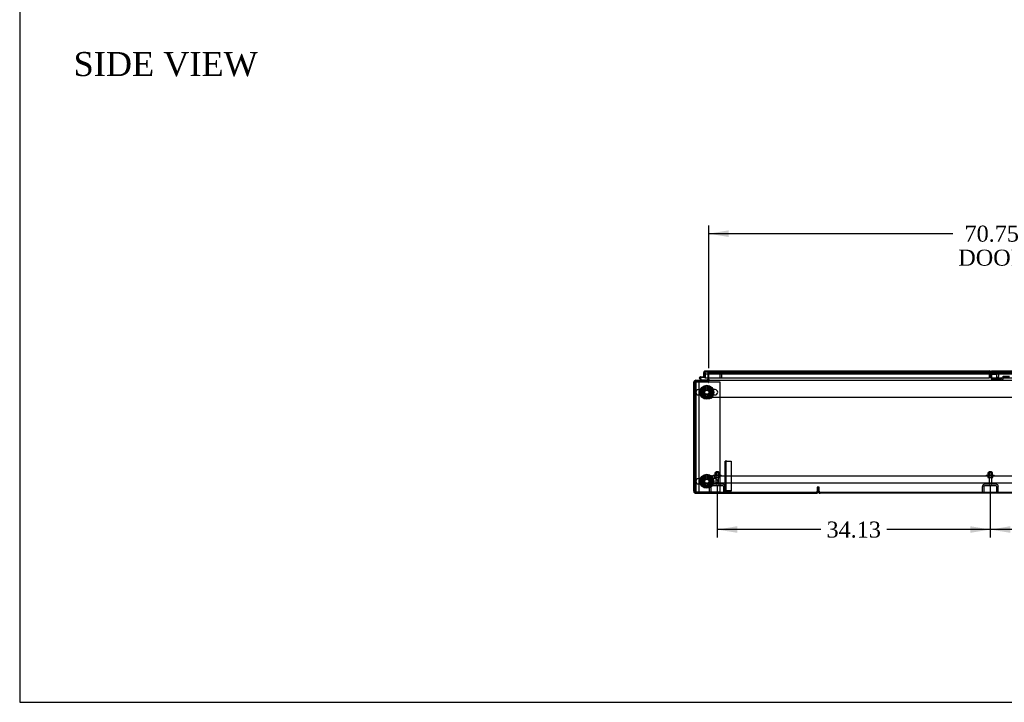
# Model space of a CAD drawing. Header units: inches. Extents: x 2 to 538, y -2 to 358.
# Tile 1 of 36: x 2 to 125, y 1 to 87. Entities that reach past the tile are written whole.
import ezdxf
from ezdxf.enums import TextEntityAlignment as Align
from ezdxf.lldxf.tags import DXFTag

# ---------------------------------------------------------------- set-up
doc = ezdxf.new("R2010")
doc.units = ezdxf.units.IN
doc.header["$MEASUREMENT"] = 0
for name, color, linetype in [('COM40146', 7, 'Continuous'), ('COM40430', 7, 'Continuous'), ('COM52834', 7, 'Continuous'), ('COM52847', 7, 'Continuous'), ('COM52848', 7, 'Continuous'), ('COM52849', 7, 'Continuous'), ('COM53516', 7, 'Continuous'), ('COM54578-80', 7, 'Continuous'), ('COM70838', 7, 'Continuous'), ('COM71126-1', 7, 'Continuous'), ('COM71127-2', 7, 'Continuous'), ('COM71132-1', 7, 'Continuous'), ('Default', 7, 'Continuous'), ('GSK11033', 7, 'Continuous'), ('NTS166105', 7, 'Continuous'), ('NTS166905', 7, 'Continuous'), ('SCS00680', 7, 'Continuous'), ('STD21878', 7, 'Continuous'), ('STD26094', 7, 'Continuous'), ('WAF25059', 7, 'Continuous'), ('WAF25362', 7, 'Continuous'), ('WAM254785', 7, 'Continuous')]:
    doc.layers.add(name, color=color, linetype=linetype)
doc.styles.add('SEACAD_Times_New_Roman', font='times.ttf')
tags = doc.linetypes.add('CENTER2', pattern=[1.125, 0.75, -0.125, 0.125, -0.125]).pattern_tags.tags
tags[10:11] = [DXFTag(74, 4), DXFTag(75, 0), DXFTag(340, '0'), DXFTag(46, 0.0), DXFTag(50, 0.0), DXFTag(44, 0.0), DXFTag(45, 0.0)]
tags[8:9] = [DXFTag(74, 4), DXFTag(75, 0), DXFTag(340, '0'), DXFTag(46, 0.0), DXFTag(50, 0.0), DXFTag(44, 0.0), DXFTag(45, 0.0)]
tags[6:7] = [DXFTag(74, 4), DXFTag(75, 0), DXFTag(340, '0'), DXFTag(46, 0.0), DXFTag(50, 0.0), DXFTag(44, 0.0), DXFTag(45, 0.0)]
tags[4:5] = [DXFTag(74, 4), DXFTag(75, 0), DXFTag(340, '0'), DXFTag(46, 0.0), DXFTag(50, 0.0), DXFTag(44, 0.0), DXFTag(45, 0.0)]
tags = doc.linetypes.add('HIDDEN2', pattern=[0.1875, 0.125, -0.0625]).pattern_tags.tags
tags[6:7] = [DXFTag(74, 4), DXFTag(75, 0), DXFTag(340, '0'), DXFTag(46, 0.0), DXFTag(50, 0.0), DXFTag(44, 0.0), DXFTag(45, 0.0)]
tags[4:5] = [DXFTag(74, 4), DXFTag(75, 0), DXFTag(340, '0'), DXFTag(46, 0.0), DXFTag(50, 0.0), DXFTag(44, 0.0), DXFTag(45, 0.0)]
doc.dimstyles.new('HAMMOND_(STH_-_540x360)', dxfattribs={"dimtxt": 2, "dimasz": 2.5, "dimexe": 1, "dimexo": 1, "dimgap": 0.5, "dimtad": 0, "dimtih": 1, "dimtoh": 1, "dimzin": 0, "dimdsep": 46, "dimtxsty": 'SEACAD_Times_New_Roman', "dimblk1": '_SE_FILLED', "dimblk2": '_SE_FILLED', "dimsah": 1, "dimcen": 1, "dimadec": 0, "dimazin": 0, "dimtfac": 0.8, "dimtofl": 0, "dimtmove": 0, "dimatfit": 3, "dimfxl": 1, "dimtolj": 1, "dimtzin": 0, "dimarcsym": 0})

# ---------------------------------------------------------------- blocks, each defined once
blk = doc.blocks.new('SEANNOT_GROUP5')
at = {"layer": 'Default', "color": 7, "linetype": 'CENTER2'}
blk.add_line((88.33, 39.59), (233.34, 39.59), dxfattribs=at)
blk = doc.blocks.new('SE1')
at = {"layer": 'COM40146', "color": 7, "linetype": 'HIDDEN2'}
for p, q in [((88.46, 29.65), (88.41, 29.7)), ((88.46, 29.53), (88.46, 29.7)), ((88.46, 29.65), (88.46, 29.53)), ((88.58, 29.78), (158.08, 29.78)), ((88.58, 29.78), (88.58, 29.78)), ((88.58, 29.78), (88.58, 29.78)), ((88.33, 28.9), (88.33, 29.53)), ((88.33, 28.9), (88.46, 28.9)), ((88.46, 29.53), (88.46, 28.9)), ((88.46, 29.53), (88.46, 29.53)), ((88.46, 28.9), (88.46, 29.53)), ((88.46, 28.9), (158.21, 28.9))]:
    blk.add_line(p, q, dxfattribs=at)
for start, end in [(134.5601, 180), (90.1219, 134.5601), (90, 90.0436)]:
    blk.add_arc((88.58, 29.53), 0.25, start, end, dxfattribs=at)
blk.add_open_spline([(88.46, 29.7), (88.48, 29.73), (88.5, 29.74), (88.54, 29.77), (88.56, 29.78), (88.58, 29.78)], degree=3, knots=[0, 0, 0, 0, 0.5, 0.5, 1, 1, 1, 1], dxfattribs=at)
at = {"layer": 'COM40430', "color": 7, "linetype": 'HIDDEN2'}
for p, q in [((90.21, 27.9), (90.21, 31.62)), ((90.33, 31.62), (90.21, 31.62)), ((90.33, 27.9), (90.33, 31.62)), ((90.39, 31.62), (90.33, 31.62)), ((90.39, 31.62), (90.96, 31.62)), ((90.96, 31.62), (90.96, 27.9)), ((90.33, 27.9), (90.39, 27.9)), ((90.96, 27.9), (90.39, 27.9)), ((90.96, 27.84), (90.39, 27.84)), ((90.96, 27.71), (90.96, 27.84))]:
    blk.add_line(p, q, dxfattribs=at)
for radius in [0.185, 0.06]:
    blk.add_arc((90.39, 27.9), radius, 180, 270, dxfattribs=at)
at = {"layer": 'COM52834', "color": 7, "linetype": 'HIDDEN2'}
for p, q in [((86.52, 41.53), (86.9, 41.53)), ((86.52, 41.53), (86.52, 27.78)), ((86.9, 41.53), (88.12, 41.53)), ((86.9, 41.53), (86.9, 27.78)), ((88.15, 41.53), (89.52, 41.53)), ((89.52, 41.53), (89.52, 27.78)), ((86.52, 27.78), (86.9, 27.78)), ((86.9, 27.78), (89.52, 27.78))]:
    blk.add_line(p, q, dxfattribs=at)
at = {"layer": 'COM52834', "color": 7, "linetype": 'Continuous'}
blk.add_line((88.12, 41.53), (88.15, 41.53), dxfattribs=at)
at = {"layer": 'COM52834', "color": 7, "linetype": 'HIDDEN2'}
for centre in [(87.9, 40.21), (87.9, 29.09)]:
    blk.add_circle(centre, 0.344, dxfattribs=at)
at = {"layer": 'COM52847', "color": 7, "linetype": 'Continuous'}
for p, q in [((87.52, 42.13), (87.52, 42.69)), ((87.52, 42.13), (87.65, 42.13)), ((87.65, 42.77), (87.6, 42.84)), ((87.65, 42.69), (87.65, 42.84)), ((87.65, 42.77), (87.65, 42.69)), ((87.65, 42.69), (87.65, 42.69)), ((87.65, 42.69), (87.65, 42)), ((87.65, 42.13), (87.65, 42.5)), ((87.65, 42), (123.21, 42)), ((87.71, 42.88), (123.21, 42.88)), ((87.71, 42.88), (87.71, 42.88)), ((87.71, 42.88), (87.71, 42.88)), ((123.21, 42.88), (123.21, 42.69)), ((123.21, 42), (123.21, 42.69))]:
    blk.add_line(p, q, dxfattribs=at)
at = {"layer": 'COM52847', "color": 7, "linetype": 'HIDDEN2'}
for p, q in [((123.4, 42.69), (123.27, 42.69)), ((123.27, 42.69), (123.27, 42.18)), ((123.4, 42.18), (123.27, 42.18)), ((123.41, 42.14), (123.33, 42.05)), ((123.4, 42.47), (123.4, 42.18)), ((124.17, 42.69), (123.46, 42.69)), ((124.17, 42.61), (123.46, 42.61)), ((123.46, 41.99), (123.46, 42)), ((124.17, 41.99), (123.46, 41.99)), ((124.17, 42.05), (124.17, 41.99)), ((124.22, 42.71), (124.3, 42.64)), ((124.27, 42.68), (124.36, 42.68)), ((124.28, 42.07), (124.3, 42.05)), ((124.36, 42.68), (124.36, 42.2)), ((124.36, 42.18), (124.36, 42.2))]:
    blk.add_line(p, q, dxfattribs=at)
at = {"layer": 'COM52847', "color": 7, "linetype": 'Continuous'}
for centre, start, end in [((87.71, 42.69), 126.194, 180), ((87.71, 42.69), 90.1208, 126.194), ((87.71, 42.69), 90, 90.0589), ((123.21, 42.69), 19.1098, 90)]:
    blk.add_arc(centre, 0.185, start, end, dxfattribs=at)
at = {"layer": 'COM52847', "color": 7, "linetype": 'HIDDEN2'}
for centre, radius, start, end in [((123.21, 42.69), 0.06, 0, 90), ((123.46, 42.18), 0.185, 180, 225), ((123.46, 42.18), 0.185, 225, 270), ((123.21, 42.69), 0.185, 0, 19.1098), ((123.46, 42.18), 0.06, 180, 225), ((123.46, 42.18), 0.06, 225, 270), ((124.17, 42.18), 0.185, 270, 315), ((124.28, 42.79), 0.106, 239.7434, 261.6524), ((124.2, 42.2), 0.156, 310.7133, 358.567), ((124.17, 42.18), 0.185, 315, 0)]:
    blk.add_arc(centre, radius, start, end, dxfattribs=at)
for centre, major_axis, start_param, end_param in [((124.17, 42.74), (0.06, 0), 4.712389, 5.497787), ((124.17, 42.74), (-0.185, 0), 1.570796, 2.356194), ((124.17, 42.18), (0.185, 0), 4.712389, 5.497787)]:
    blk.add_ellipse(centre, major_axis=major_axis, ratio=0.707107, start_param=start_param, end_param=end_param, dxfattribs=at)
at = {"layer": 'COM52847', "color": 7, "linetype": 'Continuous'}
blk.add_open_spline([(87.65, 42.84), (87.66, 42.85), (87.67, 42.86), (87.68, 42.87), (87.69, 42.87), (87.7, 42.87), (87.7, 42.88), (87.71, 42.88)], degree=3, knots=[0, 0, 0, 0, 0.5, 0.5, 0.75, 0.75, 1, 1, 1, 1], dxfattribs=at)
at = {"layer": 'COM52847', "color": 7, "linetype": 'HIDDEN2'}
blk.add_open_spline([(124.3, 42.64), (124.32, 42.65), (124.33, 42.65), (124.35, 42.67), (124.36, 42.68), (124.36, 42.68)], degree=3, knots=[0, 0, 0, 0, 0.5, 0.5, 1, 1, 1, 1], dxfattribs=at)
at = {"layer": 'COM52848', "color": 7, "linetype": 'HIDDEN2'}
for p, q in [((88.21, 28.43), (88.21, 27.71)), ((88.4, 28.43), (88.4, 27.71)), ((89.92, 28.71), (88.5, 28.71)), ((89.92, 28.53), (88.5, 28.53)), ((90.02, 27.71), (90.02, 28.43)), ((90.21, 27.71), (90.21, 27.9))]:
    blk.add_line(p, q, dxfattribs=at)
for centre, radius, start, end in [((88.5, 28.43), 0.288, 90, 180), ((88.5, 28.43), 0.1, 90, 180), ((89.92, 28.43), 0.288, 0, 90), ((89.92, 28.43), 0.1, 0, 90)]:
    blk.add_arc(centre, radius, start, end, dxfattribs=at)
at = {"layer": 'COM52849', "color": 7, "linetype": 'HIDDEN2'}
for p, q in [((122.33, 28.43), (122.33, 27.71)), ((122.52, 28.43), (122.52, 27.71)), ((124.05, 28.71), (122.62, 28.71)), ((124.05, 28.53), (122.62, 28.53)), ((124.15, 27.71), (124.15, 28.43)), ((124.33, 27.71), (124.33, 28.43))]:
    blk.add_line(p, q, dxfattribs=at)
for centre, radius, start, end in [((122.62, 28.43), 0.288, 90, 180), ((122.62, 28.43), 0.1, 90, 180), ((124.05, 28.43), 0.288, 0, 90), ((124.05, 28.43), 0.1, 0, 90)]:
    blk.add_arc(centre, radius, start, end, dxfattribs=at)
at = {"layer": 'COM53516', "color": 7, "linetype": 'Continuous'}
for p, q in [((123.46, 42.88), (159.34, 42.88)), ((123.46, 42.69), (123.46, 42.88)), ((123.46, 42.69), (123.46, 42)), ((123.46, 42), (159.4, 42))]:
    blk.add_line(p, q, dxfattribs=at)
at = {"layer": 'COM54578-80', "color": 7, "linetype": 'Continuous'}
for p, q in [((87.2, 41.71), (86.99, 41.93)), ((87.03, 41.97), (87.22, 41.78)), ((87.13, 42.13), (87.07, 42.13)), ((87.18, 42.01), (87.12, 42.01)), ((87.13, 42.13), (87.52, 42.13)), ((87.17, 42.07), (87.19, 42.07)), ((87.65, 42.07), (87.19, 42.07)), ((87.22, 41.78), (87.92, 41.78)), ((87.92, 41.78), (87.92, 41.71))]:
    blk.add_line(p, q, dxfattribs=at)
at = {"layer": 'COM54578-80', "color": 7, "linetype": 'HIDDEN2'}
for p, q in [((87, 42), (87, 42.02)), ((87.05, 42.07), (87.08, 42.07)), ((87.08, 41.95), (87.05, 41.95)), ((87.07, 42.07), (87.17, 42.07)), ((87.18, 42.02), (87.12, 42.02)), ((87.13, 42.02), (87.13, 42)), ((87.65, 42.62), (87.71, 42.62)), ((87.68, 42.07), (87.65, 42.07)), ((87.71, 42.62), (87.71, 42.09))]:
    blk.add_line(p, q, dxfattribs=at)
at = {"layer": 'COM54578-80', "color": 7, "linetype": 'Continuous'}
blk.add_circle((87.07, 42.01), 0.05, dxfattribs=at)
for radius, start, end in [(0.117, 0, 227.608), (0.055, 0, 228.8041), (0.055, 228.8041, 0), (0.117, 287.0274, 0), (0.135, 24.0421, 60.0736)]:
    blk.add_arc((87.07, 42.01), radius, start, end, dxfattribs=at)
at = {"layer": 'COM54578-80', "color": 7, "linetype": 'HIDDEN2'}
for centre, radius, start, end in [((87.07, 42.01), 0.117, 227.608, 287.0274), ((87.05, 42.02), 0.05, 90, 180), ((87.05, 42), 0.05, 180, 270), ((87.08, 42.02), 0.05, 0, 90), ((87.08, 42), 0.05, 270, 0), ((87.68, 42.09), 0.025, 270, 0)]:
    blk.add_arc(centre, radius, start, end, dxfattribs=at)
at = {"layer": 'COM70838', "color": 7, "linetype": 'HIDDEN2'}
for p, q in [((124.74, 41.99), (123.5, 41.99)), ((123.5, 41.99), (123.5, 41.91)), ((123.5, 41.78), (123.5, 41.91)), ((124.74, 41.89), (123.62, 41.89)), ((124.74, 41.89), (124.74, 41.99)), ((124.87, 42.11), (124.87, 42.12)), ((125, 42.17), (124.93, 42.17)), ((124.93, 41.95), (124.93, 41.93)), ((125, 42.17), (125, 42.03)), ((125.71, 42.17), (125, 42.17)), ((125.05, 42.05), (125.71, 42.05)), ((123.62, 41.76), (124.74, 41.76))]:
    blk.add_line(p, q, dxfattribs=at)
for centre, radius, start, end in [((124.74, 42.12), 0.125, 270, 0), ((124.74, 41.95), 0.193, 270, 0), ((124.93, 42.11), 0.06, 90, 180), ((125.05, 41.93), 0.117, 118.0398, 180), ((125.05, 41.93), 0.117, 90, 118.0398)]:
    blk.add_arc(centre, radius, start, end, dxfattribs=at)
for centre, major_axis, start_param, end_param in [((123.62, 41.91), (-0.125, 0), 0, 1.570796), ((123.62, 41.78), (0.125, 0), 3.141593, 4.712389)]:
    blk.add_ellipse(centre, major_axis=major_axis, ratio=0.145455, start_param=start_param, end_param=end_param, dxfattribs=at)
at = {"layer": 'COM71126-1', "color": 7, "linetype": 'HIDDEN2'}
for p, q in [((88.02, 42.65), (88.02, 42)), ((88.15, 42.65), (88.02, 42.65)), ((101.71, 28.34), (101.71, 27.84)), ((101.83, 28.34), (101.71, 28.34)), ((101.83, 28.34), (101.83, 27.84))]:
    blk.add_line(p, q, dxfattribs=at)
at = {"layer": 'COM71126-1', "color": 7, "linetype": 'Continuous'}
for p, q in [((88.02, 42), (88.02, 41.84)), ((86.27, 27.84), (86.27, 41.46)), ((86.52, 41.71), (88.12, 41.71)), ((88.12, 41.59), (88.12, 41.71)), ((86.52, 27.59), (101.58, 27.59))]:
    blk.add_line(p, q, dxfattribs=at)
for centre, radius, start, end in [((87.9, 41.84), 0.125, 280.1369, 0), ((87.9, 41.84), 0.25, 330, 0), ((86.52, 41.46), 0.25, 90, 180), ((86.52, 27.84), 0.25, 180, 270), ((101.58, 27.84), 0.25, 270, 330)]:
    blk.add_arc(centre, radius, start, end, dxfattribs=at)
at = {"layer": 'COM71126-1', "color": 7, "linetype": 'HIDDEN2'}
for centre, radius, start, end in [((86.52, 41.46), 0.125, 90, 180), ((87.9, 41.84), 0.125, 270, 280.1369), ((86.52, 27.84), 0.125, 180, 270), ((101.58, 27.84), 0.125, 270, 0), ((101.58, 27.84), 0.25, 330, 0)]:
    blk.add_arc(centre, radius, start, end, dxfattribs=at)
at = {"layer": 'COM71127-2', "color": 7, "linetype": 'HIDDEN2'}
for p, q in [((101.83, 27.84), (101.83, 28.34)), ((101.96, 28.34), (101.83, 28.34)), ((101.96, 27.84), (101.96, 28.34))]:
    blk.add_line(p, q, dxfattribs=at)
at = {"layer": 'COM71127-2', "color": 7, "linetype": 'Continuous'}
blk.add_line((160.58, 27.59), (102.08, 27.59), dxfattribs=at)
at = {"layer": 'COM71127-2', "color": 7, "linetype": 'HIDDEN2'}
for radius, end in [(0.25, 210), (0.125, 270)]:
    blk.add_arc((102.08, 27.84), radius, 180, end, dxfattribs=at)
at = {"layer": 'COM71127-2', "color": 7, "linetype": 'Continuous'}
blk.add_arc((102.08, 27.84), 0.25, 210, 270, dxfattribs=at)
at = {"layer": 'COM71132-1', "color": 7, "linetype": 'HIDDEN2'}
for p, q in [((88.15, 42.65), (158.9, 42.65)), ((88.15, 42), (88.15, 42.65))]:
    blk.add_line(p, q, dxfattribs=at)
at = {"layer": 'COM71132-1', "color": 7, "linetype": 'Continuous'}
for p, q in [((88.15, 41.84), (88.15, 42)), ((88.15, 41.84), (88.15, 41.71)), ((86.4, 41.59), (88.12, 41.59)), ((86.4, 27.71), (86.4, 41.59)), ((88.12, 41.46), (88.12, 41.59)), ((88.15, 41.46), (88.15, 41.71)), ((88.15, 41.71), (160.83, 41.71)), ((160.83, 27.71), (86.4, 27.71))]:
    blk.add_line(p, q, dxfattribs=at)
blk.add_arc((88.13, 41.46), 0.015, 180, 0, dxfattribs=at)
at = {"layer": 'GSK11033', "color": 7, "linetype": 'Continuous'}
for p, q in [((87.65, 42.5), (87.65, 42.75)), ((87.65, 42.75), (87.65, 42.75)), ((87.65, 42.5), (87.65, 42.5)), ((123.21, 42.75), (123.43, 42.75)), ((123.21, 42.5), (123.43, 42.5)), ((123.46, 42.72), (123.4, 42.72)), ((123.4, 42.72), (123.4, 42.47)), ((123.4, 42.47), (123.46, 42.47)), ((123.43, 42.5), (123.43, 42.75))]:
    blk.add_line(p, q, dxfattribs=at)
at = {"layer": 'GSK11033', "color": 7, "linetype": 'HIDDEN2'}
for p, q in [((87.65, 42.75), (123.21, 42.75)), ((87.65, 42.5), (123.21, 42.5)), ((88.4, 42.75), (88.4, 42.5)), ((123.4, 42.12), (123.4, 42.18)), ((123.46, 42.12), (123.4, 42.12)), ((124.15, 42.72), (123.46, 42.72)), ((123.46, 42.47), (124.15, 42.47)), ((123.62, 42.5), (123.62, 42.75)), ((123.62, 42.75), (159.4, 42.75)), ((123.62, 42.5), (159.4, 42.5)), ((124.15, 42.47), (124.15, 42.72)), ((124.15, 42.12), (124.15, 42.47))]:
    blk.add_line(p, q, dxfattribs=at)
at = {"layer": 'NTS166105', "color": 7, "linetype": 'HIDDEN2'}
for p, q in [((89.21, 30.19), (88.94, 30.19)), ((88.94, 29.87), (88.94, 30.19)), ((89.49, 30.19), (89.21, 30.19)), ((89.21, 29.87), (89.21, 30.19)), ((89.49, 29.87), (89.49, 30.19)), ((123.33, 30.19), (123.06, 30.19)), ((123.06, 29.87), (123.06, 30.19)), ((123.61, 30.19), (123.33, 30.19)), ((123.33, 29.87), (123.33, 30.19)), ((123.61, 29.87), (123.61, 30.19))]:
    blk.add_line(p, q, dxfattribs=at)
at = {"layer": 'NTS166905', "color": 7, "linetype": 'HIDDEN2'}
for p, q in [((87.43, 40.48), (87.9, 40.75)), ((87.9, 40.75), (88.36, 40.48)), ((87.43, 39.95), (87.43, 40.48)), ((87.89, 39.68), (87.43, 39.95)), ((88.36, 39.95), (87.89, 39.68)), ((88.36, 40.48), (88.36, 39.95)), ((87.43, 29.35), (87.9, 29.62)), ((87.9, 29.62), (88.36, 29.35)), ((87.43, 28.83), (87.43, 29.35)), ((87.89, 28.55), (87.43, 28.83)), ((88.36, 28.83), (87.89, 28.55)), ((88.36, 29.35), (88.36, 28.83))]:
    blk.add_line(p, q, dxfattribs=at)
for centre in [(87.9, 40.21), (87.9, 29.09)]:
    blk.add_circle(centre, 0.263, dxfattribs=at)
at = {"layer": 'SCS00680', "color": 7, "linetype": 'HIDDEN2'}
for p, q in [((87.37, 40.54), (86.86, 40.54)), ((86.86, 39.88), (87.37, 39.88)), ((88.93, 40.54), (88.43, 40.54)), ((88.43, 39.88), (88.93, 39.88)), ((87.37, 29.42), (86.86, 29.42)), ((86.86, 28.76), (87.37, 28.76)), ((88.93, 29.42), (88.43, 29.42)), ((88.43, 28.76), (88.93, 28.76))]:
    blk.add_line(p, q, dxfattribs=at)
for centre, radius in [((87.9, 40.21), 0.625), ((87.9, 40.21), 0.312), ((87.9, 40.21), 0.252), ((87.9, 29.09), 0.625), ((87.9, 29.09), 0.312), ((87.9, 29.09), 0.252)]:
    blk.add_circle(centre, radius, dxfattribs=at)
for centre, start, end in [((86.86, 40.21), 90, 270), ((88.93, 40.21), 270, 90), ((86.86, 29.09), 90, 270), ((88.93, 29.09), 270, 90)]:
    blk.add_arc(centre, 0.331, start, end, dxfattribs=at)
at = {"layer": 'STD21878', "color": 7, "linetype": 'HIDDEN2'}
for p, q in [((89.51, 42.75), (89.51, 42.72)), ((89.79, 42.72), (89.51, 42.72)), ((89.52, 42.72), (89.52, 42)), ((89.77, 42), (89.77, 42.72)), ((89.79, 42.72), (89.79, 42.75))]:
    blk.add_line(p, q, dxfattribs=at)
for radius in [0.141, 0.125]:
    blk.add_circle((88.4, 39.59), radius, dxfattribs=at)
at = {"layer": 'STD26094', "color": 7, "linetype": 'HIDDEN2'}
for p, q in [((88.88, 29.62), (88.88, 29.58)), ((88.91, 29.55), (89.5, 29.55)), ((89.06, 30.28), (89.02, 30.24)), ((89.02, 30.24), (89.4, 30.24)), ((89.02, 30.24), (89.02, 29.65)), ((89.04, 29.55), (89.04, 28.77)), ((89.36, 30.28), (89.06, 30.28)), ((89.4, 30.24), (89.36, 30.28)), ((89.37, 28.77), (89.37, 29.55)), ((89.4, 29.65), (89.4, 30.24)), ((89.53, 29.58), (89.53, 29.62)), ((123.01, 29.62), (123.01, 29.58)), ((123.04, 29.55), (123.63, 29.55)), ((123.18, 30.28), (123.15, 30.24)), ((123.15, 30.24), (123.52, 30.24)), ((123.15, 30.24), (123.15, 29.65)), ((123.17, 29.55), (123.17, 28.77)), ((123.48, 30.28), (123.18, 30.28)), ((123.52, 30.24), (123.48, 30.28)), ((123.5, 28.77), (123.5, 29.55)), ((123.52, 29.65), (123.52, 30.24)), ((123.66, 29.58), (123.66, 29.62))]:
    blk.add_line(p, q, dxfattribs=at)
for centre, radius, start, end in [((88.91, 29.62), 0.03, 90, 180), ((88.91, 29.58), 0.03, 180, 270), ((89.5, 29.62), 0.03, 0, 90), ((89.5, 29.58), 0.03, 270, 0), ((123.04, 29.62), 0.03, 90, 180), ((123.04, 29.58), 0.03, 180, 270), ((123.63, 29.62), 0.03, 0, 90), ((123.63, 29.58), 0.03, 270, 0), ((89.1, 28.77), 0.06, 180, 270), ((89.31, 28.77), 0.06, 270, 0), ((123.23, 28.77), 0.06, 180, 270), ((123.44, 28.77), 0.06, 270, 0)]:
    blk.add_arc(centre, radius, start, end, dxfattribs=at)
at = {"layer": 'WAF25059', "color": 7, "linetype": 'HIDDEN2'}
for p, q in [((88.71, 29.87), (89.71, 29.87)), ((88.71, 29.87), (88.71, 29.78)), ((89.71, 29.78), (89.71, 29.87)), ((122.83, 29.87), (123.83, 29.87)), ((122.83, 29.87), (122.83, 29.78)), ((123.83, 29.78), (123.83, 29.87))]:
    blk.add_line(p, q, dxfattribs=at)
at = {"layer": 'WAF25362', "color": 7, "linetype": 'HIDDEN2'}
for centre, radius in [((87.9, 40.21), 0.875), ((87.9, 40.21), 0.344), ((87.9, 29.09), 0.875), ((87.9, 29.09), 0.344)]:
    blk.add_circle(centre, radius, dxfattribs=at)
at = {"layer": 'WAM254785', "color": 7, "linetype": 'HIDDEN2'}
for centre, radius in [((87.9, 40.21), 0.75), ((87.9, 40.21), 0.312), ((87.9, 29.09), 0.75), ((87.9, 29.09), 0.312)]:
    blk.add_circle(centre, radius, dxfattribs=at)
blk = doc.blocks.new('DMBLK3502')
at = {"layer": 'Default', "linetype": 'Continuous'}
for points in [[(125.83, 22.65), (125.83, 23.48), (123.33, 23.06)], [(154.96, 22.65), (157.46, 23.06), (154.96, 23.48)]]:
    blk.add_hatch(color=7, dxfattribs=at).paths.add_polyline_path(points)
at = {"layer": 'Default', "color": 7, "linetype": 'Continuous'}
for p, q in [((123.33, 28.55), (123.33, 22.06)), ((157.46, 28.55), (157.46, 22.06)), ((136.28, 23.06), (123.33, 23.06)), ((157.46, 23.06), (144.51, 23.06))]:
    blk.add_line(p, q, dxfattribs=at)
at = {"layer": 'Default', "color": 7, "linetype": 'Continuous', "style": 'SEACAD_Times_New_Roman'}
blk.add_text('34.13', height=2, dxfattribs=at).set_placement((136.98, 24.06), align=Align.TOP_LEFT)
blk = doc.blocks.new('_SE_FILLED')
at = {"color": 0}
blk.add_line((0, 0), (-1, 0), dxfattribs=at)
blk.add_solid([(0, 0), (-1, -0.1665), (-1, 0.1665), (0, 0)], dxfattribs=at)
blk = doc.blocks.new('DMBLK3503')
at = {"layer": 'Default', "linetype": 'Continuous'}
for points in [[(91.71, 22.65), (91.71, 23.48), (89.21, 23.06)], [(120.83, 22.65), (123.33, 23.06), (120.83, 23.48)]]:
    blk.add_hatch(color=7, dxfattribs=at).paths.add_polyline_path(points)
at = {"layer": 'Default', "color": 7, "linetype": 'Continuous'}
for p, q in [((89.21, 28.55), (89.21, 22.06)), ((123.33, 28.55), (123.33, 22.06)), ((102.16, 23.06), (89.21, 23.06)), ((123.33, 23.06), (110.38, 23.06))]:
    blk.add_line(p, q, dxfattribs=at)
at = {"layer": 'Default', "color": 7, "linetype": 'Continuous', "style": 'SEACAD_Times_New_Roman'}
blk.add_text('34.13', height=2, dxfattribs=at).set_placement((102.86, 24.06), align=Align.TOP_LEFT)
blk = doc.blocks.new('DMBLK3506')
at = {"layer": 'Default', "linetype": 'Continuous'}
for points in [[(90.65, 60.45), (88.15, 60.03), (90.65, 59.61)], [(156.4, 60.45), (156.4, 59.61), (158.9, 60.03)]]:
    blk.add_hatch(color=7, dxfattribs=at).paths.add_polyline_path(points)
at = {"layer": 'Default', "color": 7, "linetype": 'Continuous'}
for p, q in [((88.15, 43.24), (88.15, 61.03)), ((158.9, 43.24), (158.9, 61.03)), ((88.15, 60.03), (118.63, 60.03)), ((128.42, 60.03), (158.9, 60.03))]:
    blk.add_line(p, q, dxfattribs=at)
at = {"layer": 'Default', "color": 7, "linetype": 'Continuous', "style": 'SEACAD_Times_New_Roman'}
for s, p in [('70.75', (120.11, 61.03)), ('DOOR', (119.33, 58.03))]:
    blk.add_text(s, height=2, dxfattribs=at).set_placement(p, align=Align.TOP_LEFT)
blk = doc.blocks.new('BORDER')
at = {"layer": 'Default', "color": 7, "linetype": 'Continuous'}
for p, q in [((-41.86, 27.86), (-41.86, 0)), ((-41.86, 0), (0, 0))]:
    blk.add_line(p, q, dxfattribs=at)

msp = doc.modelspace()

# ---------------------------------------------------------------- block references
at = {"layer": 'Default', "color": 7, "xscale": 12.8, "yscale": 12.8, "zscale": 12.8}
msp.add_blockref('BORDER', (537.834, 1.476), dxfattribs=at)
at = {"layer": 'Default'}
for name in ['SE1', 'SEANNOT_GROUP5']:
    msp.add_blockref(name, (0, 0), dxfattribs=at)

# ---------------------------------------------------------------- texts
at = {"layer": 'Default', "color": 7, "linetype": 'Continuous', "style": 'SEACAD_Times_New_Roman'}
msp.add_text('SIDE VIEW', height=3, dxfattribs=at).set_placement((8.762, 82.725), align=Align.TOP_LEFT)

# ---------------------------------------------------------------- dimensions: what is measured, and where the dimension line sits
at = {"layer": 'Default', "color": 7, "linetype": 'Continuous'}
dim = msp.add_linear_dim(base=(88.146, 60.031), p1=(88.146, 42.245), p2=(158.896, 42.245), angle=0, text='\\A1;<>\\PDOOR', dimstyle='HAMMOND_(STH_-_540x360)', dxfattribs=at)
dim.commit()
dim.dimension.update_dxf_attribs({"geometry": 'DMBLK3506', "text_midpoint": (123.521, 60.031), "dimtype": 161})
for base, p1, p2, picture, middle in [((89.208947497, 23.064899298), (123.333947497, 29.550539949), (89.208947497, 29.550539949), 'DMBLK3503', (106.271447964, 23.064899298)), ((123.333947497, 23.064899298), (157.458947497, 29.550539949), (123.333947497, 29.550539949), 'DMBLK3502', (140.396447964, 23.064899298))]:
    dim = msp.add_linear_dim(base=base, p1=p1, p2=p2, text='\\A1;<>', dimstyle='HAMMOND_(STH_-_540x360)', dxfattribs=at)
    dim.commit()
    dim.dimension.update_dxf_attribs({"geometry": picture, "text_midpoint": middle, "dimtype": 160})

doc.saveas('drawing.dxf')
